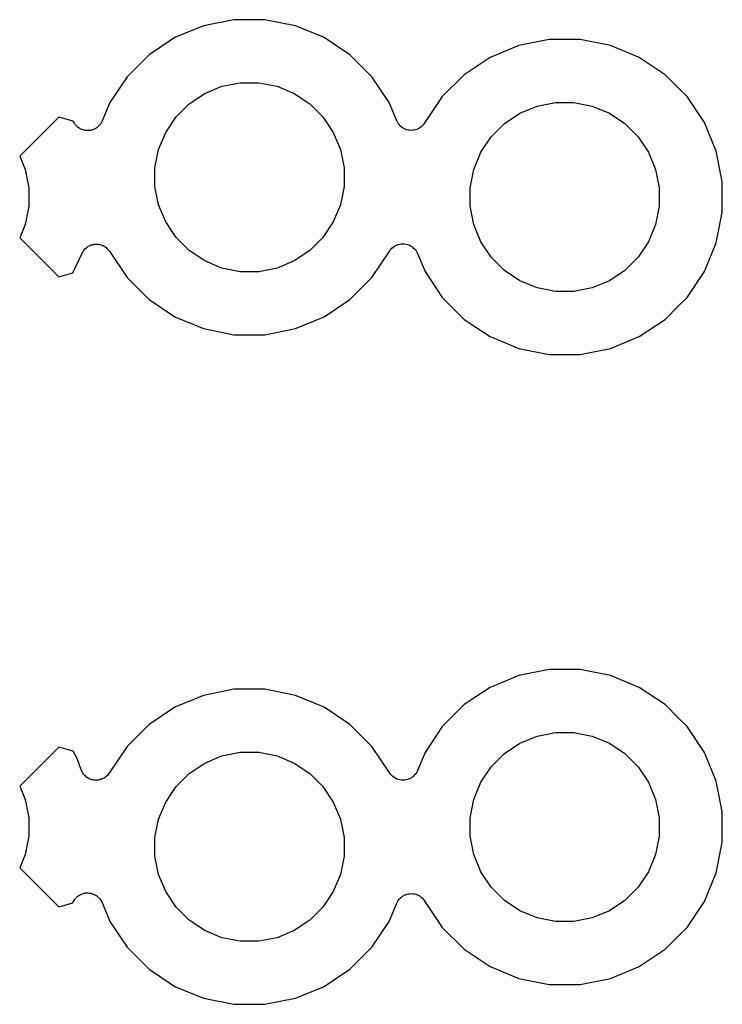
# Model space of a CAD drawing. Extents: x 0.71 to 5.18, y -2.28 to -0.62.
# Tile 5 of 14: x 1.58 to 1.8, y -1.41 to -1.09. Entities that reach past the tile are written whole.
import ezdxf

# ---------------------------------------------------------------- set-up
doc = ezdxf.new("R2010")
doc.units = 0
doc.header["$MEASUREMENT"] = 0
doc.layers.add('BLACK', color=7, linetype='CONTINUOUS')

msp = doc.modelspace()

# ---------------------------------------------------------------- linework, layer by layer
at = {"layer": 'BLACK', "linetype": 'CONTINUOUS'}
for p, q in [((1.64508, -1.0937), (1.63542, -1.09562)), ((1.65492, -1.0937), (1.64508, -1.0937)), ((1.66458, -1.09562), (1.65492, -1.0937)), ((1.63542, -1.09562), (1.62632, -1.09939)), ((1.67368, -1.09939), (1.66458, -1.09562)), ((1.62632, -1.09939), (1.61813, -1.10486)), ((1.68187, -1.10486), (1.67368, -1.09939)), ((1.74508, -1.1), (1.73542, -1.10192)), ((1.75492, -1.1), (1.74508, -1.1)), ((1.76458, -1.10192), (1.75492, -1.1)), ((1.73542, -1.10192), (1.72632, -1.10569)), ((1.77368, -1.10569), (1.76458, -1.10192)), ((1.61813, -1.10486), (1.61116, -1.11183)), ((1.68884, -1.11183), (1.68187, -1.10486)), ((1.72632, -1.10569), (1.71813, -1.11116)), ((1.78187, -1.11116), (1.77368, -1.10569)), ((1.61116, -1.11183), (1.60569, -1.12002)), ((1.69431, -1.12002), (1.68884, -1.11183)), ((1.71813, -1.11116), (1.71116, -1.11813)), ((1.78623, -1.11552), (1.78187, -1.11116)), ((1.63579, -1.11712), (1.64125, -1.11485)), ((1.64125, -1.11485), (1.64705, -1.1137)), ((1.64705, -1.1137), (1.65295, -1.1137)), ((1.65295, -1.1137), (1.65875, -1.11485)), ((1.65875, -1.11485), (1.66421, -1.11712)), ((1.78884, -1.11813), (1.78623, -1.11552)), ((1.78623, -1.11552), (1.78623, -1.11552)), ((1.63088, -1.1204), (1.63579, -1.11712)), ((1.66421, -1.11712), (1.66912, -1.1204)), ((1.71116, -1.11813), (1.70547, -1.12664)), ((1.79431, -1.12632), (1.78884, -1.11813)), ((1.60569, -1.12002), (1.60328, -1.12584)), ((1.6267, -1.12458), (1.63088, -1.1204)), ((1.66912, -1.1204), (1.6733, -1.12458)), ((1.6967, -1.12578), (1.69431, -1.12002)), ((1.73579, -1.12341), (1.74125, -1.12115)), ((1.74125, -1.12115), (1.74705, -1.12)), ((1.74705, -1.12), (1.75295, -1.12)), ((1.75295, -1.12), (1.75875, -1.12115)), ((1.75875, -1.12115), (1.76421, -1.12341)), ((1.58948, -1.12466), (1.5771, -1.13704)), ((1.59406, -1.12594), (1.58948, -1.12466)), ((1.62341, -1.12949), (1.6267, -1.12458)), ((1.6733, -1.12458), (1.67659, -1.12949)), ((1.73088, -1.1267), (1.73579, -1.12341)), ((1.76421, -1.12341), (1.76912, -1.1267)), ((1.59425, -1.12628), (1.59406, -1.12594)), ((1.59438, -1.12648), (1.59425, -1.12628)), ((1.59449, -1.12669), (1.59438, -1.12648)), ((1.59465, -1.12688), (1.59449, -1.12669)), ((1.59479, -1.12709), (1.59465, -1.12688)), ((1.59496, -1.12726), (1.59479, -1.12709)), ((1.59511, -1.12744), (1.59496, -1.12726)), ((1.5953, -1.1276), (1.59511, -1.12744)), ((1.59548, -1.12778), (1.5953, -1.1276)), ((1.59568, -1.12792), (1.59548, -1.12778)), ((1.59586, -1.12807), (1.59568, -1.12792)), ((1.59608, -1.12819), (1.59586, -1.12807)), ((1.59629, -1.12833), (1.59608, -1.12819)), ((1.59651, -1.12842), (1.59629, -1.12833)), ((1.59671, -1.12853), (1.59651, -1.12842)), ((1.60075, -1.12845), (1.60052, -1.12856)), ((1.60099, -1.12835), (1.60075, -1.12845)), ((1.60118, -1.12822), (1.60099, -1.12835)), ((1.60139, -1.12811), (1.60118, -1.12822)), ((1.60159, -1.12795), (1.60139, -1.12811)), ((1.6018, -1.12782), (1.60159, -1.12795)), ((1.60197, -1.12765), (1.6018, -1.12782)), ((1.60215, -1.1275), (1.60197, -1.12765)), ((1.60232, -1.12731), (1.60215, -1.1275)), ((1.6025, -1.12713), (1.60232, -1.12731)), ((1.60263, -1.12694), (1.6025, -1.12713)), ((1.60278, -1.12676), (1.60263, -1.12694)), ((1.6029, -1.12653), (1.60278, -1.12676)), ((1.60305, -1.12632), (1.6029, -1.12653)), ((1.60314, -1.12611), (1.60305, -1.12632)), ((1.60325, -1.1259), (1.60314, -1.12611)), ((1.60328, -1.12584), (1.60325, -1.1259)), ((1.69692, -1.1262), (1.6967, -1.12578)), ((1.69714, -1.12662), (1.69692, -1.1262)), ((1.69715, -1.12663), (1.69714, -1.12662)), ((1.69716, -1.12664), (1.69715, -1.12663)), ((1.69746, -1.12701), (1.69716, -1.12664)), ((1.69776, -1.12738), (1.69746, -1.12701)), ((1.69777, -1.12739), (1.69776, -1.12738)), ((1.69814, -1.1277), (1.69777, -1.12739)), ((1.69777, -1.12739), (1.69777, -1.12739)), ((1.69851, -1.128), (1.69814, -1.1277)), ((1.69852, -1.12801), (1.69851, -1.128)), ((1.69853, -1.12801), (1.69852, -1.12801)), ((1.69895, -1.12824), (1.69853, -1.12801)), ((1.69937, -1.12847), (1.69895, -1.12824)), ((1.69938, -1.12847), (1.69937, -1.12847)), ((1.69939, -1.12848), (1.69938, -1.12847)), ((1.69985, -1.12862), (1.69939, -1.12848)), ((1.70361, -1.12828), (1.7032, -1.1285)), ((1.70404, -1.12806), (1.70361, -1.12828)), ((1.70405, -1.12805), (1.70404, -1.12806)), ((1.70406, -1.12804), (1.70405, -1.12805)), ((1.70443, -1.12775), (1.70406, -1.12804)), ((1.7048, -1.12745), (1.70443, -1.12775)), ((1.70481, -1.12744), (1.7048, -1.12745)), ((1.70482, -1.12743), (1.70481, -1.12744)), ((1.70512, -1.12707), (1.70482, -1.12743)), ((1.70543, -1.1267), (1.70512, -1.12707)), ((1.70544, -1.12668), (1.70543, -1.1267)), ((1.70545, -1.12668), (1.70544, -1.12668)), ((1.70547, -1.12664), (1.70545, -1.12668)), ((1.70545, -1.12668), (1.70545, -1.12668)), ((1.7267, -1.13088), (1.73088, -1.1267)), ((1.76912, -1.1267), (1.7733, -1.13088)), ((1.79808, -1.13542), (1.79431, -1.12632)), ((1.59696, -1.12861), (1.59671, -1.12853)), ((1.59719, -1.12871), (1.59696, -1.12861)), ((1.59742, -1.12875), (1.59719, -1.12871)), ((1.59765, -1.12882), (1.59742, -1.12875)), ((1.5979, -1.12885), (1.59765, -1.12882)), ((1.59815, -1.1289), (1.5979, -1.12885)), ((1.59838, -1.1289), (1.59815, -1.1289)), ((1.59862, -1.12893), (1.59838, -1.1289)), ((1.59887, -1.1289), (1.59862, -1.12893)), ((1.59912, -1.1289), (1.59887, -1.1289)), ((1.59935, -1.12886), (1.59912, -1.1289)), ((1.59959, -1.12884), (1.59935, -1.12886)), ((1.59983, -1.12877), (1.59959, -1.12884)), ((1.60008, -1.12872), (1.59983, -1.12877)), ((1.6003, -1.12863), (1.60008, -1.12872)), ((1.60052, -1.12856), (1.6003, -1.12863)), ((1.62115, -1.13495), (1.62341, -1.12949)), ((1.67659, -1.12949), (1.67885, -1.13495)), ((1.7003, -1.12876), (1.69985, -1.12862)), ((1.70031, -1.12876), (1.7003, -1.12876)), ((1.70032, -1.12876), (1.70031, -1.12876)), ((1.7008, -1.12881), (1.70032, -1.12876)), ((1.70127, -1.12886), (1.7008, -1.12881)), ((1.70128, -1.12886), (1.70127, -1.12886)), ((1.70129, -1.12886), (1.70128, -1.12886)), ((1.70177, -1.12882), (1.70129, -1.12886)), ((1.70224, -1.12878), (1.70177, -1.12882)), ((1.70225, -1.12878), (1.70224, -1.12878)), ((1.70226, -1.12877), (1.70225, -1.12878)), ((1.70272, -1.12864), (1.70226, -1.12877)), ((1.70318, -1.12851), (1.70272, -1.12864)), ((1.70319, -1.1285), (1.70318, -1.12851)), ((1.7032, -1.1285), (1.70319, -1.1285)), ((1.72341, -1.13579), (1.7267, -1.13088)), ((1.7733, -1.13088), (1.77659, -1.13579)), ((1.5771, -1.13704), (1.57885, -1.14125)), ((1.62, -1.14075), (1.62115, -1.13495)), ((1.67885, -1.13495), (1.68, -1.14075)), ((1.72115, -1.14125), (1.72341, -1.13579)), ((1.77659, -1.13579), (1.77885, -1.14125)), ((1.8, -1.14508), (1.79808, -1.13542)), ((1.62, -1.14666), (1.62, -1.14075)), ((1.68, -1.14075), (1.68, -1.14666)), ((1.57885, -1.14125), (1.58, -1.14705)), ((1.72, -1.14705), (1.72115, -1.14125)), ((1.77885, -1.14125), (1.78, -1.14705)), ((1.58, -1.14705), (1.58, -1.15295)), ((1.62115, -1.15245), (1.62, -1.14666)), ((1.68, -1.14666), (1.67885, -1.15245)), ((1.72, -1.15295), (1.72, -1.14705)), ((1.78, -1.14705), (1.78, -1.15295)), ((1.8, -1.15492), (1.8, -1.14508)), ((1.58, -1.15295), (1.57885, -1.15875)), ((1.62341, -1.15791), (1.62115, -1.15245)), ((1.67885, -1.15245), (1.67659, -1.15791)), ((1.72115, -1.15875), (1.72, -1.15295)), ((1.78, -1.15295), (1.77885, -1.15875)), ((1.79808, -1.16458), (1.8, -1.15492)), ((1.57885, -1.15875), (1.5771, -1.16296)), ((1.6267, -1.16282), (1.62341, -1.15791)), ((1.67659, -1.15791), (1.6733, -1.16282)), ((1.72341, -1.16421), (1.72115, -1.15875)), ((1.77885, -1.15875), (1.77659, -1.16421)), ((1.63088, -1.167), (1.6267, -1.16282)), ((1.6733, -1.16282), (1.66912, -1.167)), ((1.5771, -1.16296), (1.58948, -1.17534)), ((1.59837, -1.166), (1.59865, -1.16578)), ((1.59865, -1.16578), (1.59876, -1.16572)), ((1.59876, -1.16572), (1.59886, -1.16564)), ((1.59886, -1.16564), (1.59919, -1.16549)), ((1.59919, -1.16549), (1.59951, -1.16532)), ((1.59951, -1.16532), (1.59963, -1.16529)), ((1.59963, -1.16529), (1.59975, -1.16523)), ((1.59975, -1.16523), (1.6001, -1.16515)), ((1.6001, -1.16515), (1.60044, -1.16505)), ((1.60044, -1.16505), (1.60057, -1.16503)), ((1.60057, -1.16503), (1.6007, -1.165)), ((1.6007, -1.165), (1.60106, -1.16499)), ((1.60106, -1.16499), (1.60142, -1.16495)), ((1.60142, -1.16495), (1.60154, -1.16497)), ((1.60154, -1.16497), (1.60167, -1.16496)), ((1.60167, -1.16496), (1.60203, -1.16502)), ((1.60203, -1.16502), (1.60239, -1.16505)), ((1.60239, -1.16505), (1.60251, -1.16509)), ((1.60251, -1.16509), (1.60264, -1.16511)), ((1.60264, -1.16511), (1.60298, -1.16523)), ((1.60298, -1.16523), (1.60332, -1.16534)), ((1.60332, -1.16534), (1.60343, -1.1654)), ((1.60343, -1.1654), (1.60355, -1.16544)), ((1.60355, -1.16544), (1.60386, -1.16563)), ((1.60386, -1.16563), (1.60418, -1.1658)), ((1.60418, -1.1658), (1.60428, -1.16588)), ((1.60428, -1.16588), (1.60439, -1.16595)), ((1.60439, -1.16595), (1.60465, -1.16619)), ((1.6952, -1.16625), (1.69557, -1.16595)), ((1.69557, -1.16595), (1.69594, -1.16566)), ((1.69594, -1.16566), (1.69595, -1.16565)), ((1.69595, -1.16565), (1.69596, -1.16565)), ((1.69596, -1.16565), (1.69639, -1.16542)), ((1.69639, -1.16542), (1.6968, -1.1652)), ((1.6968, -1.1652), (1.69681, -1.1652)), ((1.69681, -1.1652), (1.69682, -1.1652)), ((1.69682, -1.1652), (1.69729, -1.16506)), ((1.69729, -1.16506), (1.69774, -1.16493)), ((1.69774, -1.16493), (1.69775, -1.16493)), ((1.69775, -1.16493), (1.69776, -1.16492)), ((1.69776, -1.16492), (1.69824, -1.16488)), ((1.69824, -1.16488), (1.69871, -1.16484)), ((1.69871, -1.16484), (1.69872, -1.16484)), ((1.69872, -1.16484), (1.69873, -1.16484)), ((1.69873, -1.16484), (1.69922, -1.16489)), ((1.69922, -1.16489), (1.69968, -1.16494)), ((1.69968, -1.16494), (1.69969, -1.16494)), ((1.69969, -1.16494), (1.6997, -1.16494)), ((1.6997, -1.16494), (1.70016, -1.16508)), ((1.70016, -1.16508), (1.70061, -1.16522)), ((1.70061, -1.16522), (1.70062, -1.16523)), ((1.70062, -1.16523), (1.70063, -1.16523)), ((1.70063, -1.16523), (1.70105, -1.16546)), ((1.70105, -1.16546), (1.70147, -1.16569)), ((1.70147, -1.16569), (1.70148, -1.16569)), ((1.70148, -1.16569), (1.70149, -1.1657)), ((1.70149, -1.1657), (1.70186, -1.166)), ((1.7267, -1.16912), (1.72341, -1.16421)), ((1.77659, -1.16421), (1.7733, -1.16912)), ((1.79431, -1.17368), (1.79808, -1.16458)), ((1.59392, -1.17411), (1.59687, -1.16783)), ((1.59687, -1.16783), (1.5969, -1.16776)), ((1.5969, -1.16776), (1.59709, -1.16746)), ((1.59709, -1.16746), (1.59726, -1.16714)), ((1.59726, -1.16714), (1.59734, -1.16704)), ((1.59734, -1.16704), (1.59741, -1.16693)), ((1.59741, -1.16693), (1.59766, -1.16667)), ((1.59766, -1.16667), (1.59789, -1.16639)), ((1.59789, -1.16639), (1.59799, -1.16631)), ((1.59799, -1.16631), (1.59807, -1.16622)), ((1.59807, -1.16622), (1.59837, -1.166)), ((1.60465, -1.16619), (1.60493, -1.16642)), ((1.60493, -1.16642), (1.60501, -1.16652)), ((1.60501, -1.16652), (1.60511, -1.16661)), ((1.60511, -1.16661), (1.60532, -1.1669)), ((1.60532, -1.1669), (1.60555, -1.16718)), ((1.60555, -1.16718), (1.61116, -1.17557)), ((1.63579, -1.17029), (1.63088, -1.167)), ((1.66912, -1.167), (1.66421, -1.17029)), ((1.68884, -1.17557), (1.69453, -1.16706)), ((1.69453, -1.16706), (1.69455, -1.16702)), ((1.69455, -1.16702), (1.69457, -1.167)), ((1.69455, -1.16702), (1.69455, -1.16702)), ((1.69455, -1.16702), (1.69455, -1.16702)), ((1.69457, -1.167), (1.69488, -1.16663)), ((1.69488, -1.16663), (1.69518, -1.16627)), ((1.69518, -1.16627), (1.69519, -1.16626)), ((1.69519, -1.16626), (1.6952, -1.16625)), ((1.70186, -1.166), (1.70223, -1.16631)), ((1.70223, -1.16631), (1.70223, -1.16632)), ((1.70223, -1.16632), (1.70224, -1.16632)), ((1.70224, -1.16632), (1.70255, -1.1667)), ((1.70255, -1.1667), (1.70284, -1.16706)), ((1.70284, -1.16706), (1.70285, -1.16707)), ((1.70285, -1.16707), (1.70286, -1.16708)), ((1.70286, -1.16708), (1.70308, -1.16751)), ((1.70308, -1.16751), (1.7033, -1.16792)), ((1.7033, -1.16792), (1.70569, -1.17368)), ((1.73088, -1.1733), (1.7267, -1.16912)), ((1.7733, -1.16912), (1.76912, -1.1733)), ((1.64125, -1.17255), (1.63579, -1.17029)), ((1.66421, -1.17029), (1.65875, -1.17255)), ((1.58948, -1.17534), (1.59392, -1.17411)), ((1.64705, -1.1737), (1.64125, -1.17255)), ((1.65295, -1.1737), (1.64705, -1.1737)), ((1.65875, -1.17255), (1.65295, -1.1737)), ((1.70569, -1.17368), (1.71116, -1.18187)), ((1.73579, -1.17659), (1.73088, -1.1733)), ((1.76912, -1.1733), (1.76421, -1.17659)), ((1.78884, -1.18187), (1.79431, -1.17368)), ((1.61116, -1.17557), (1.61813, -1.18254)), ((1.68187, -1.18254), (1.68884, -1.17557)), ((1.74125, -1.17885), (1.73579, -1.17659)), ((1.76421, -1.17659), (1.75875, -1.17885)), ((1.74705, -1.18), (1.74125, -1.17885)), ((1.75295, -1.18), (1.74705, -1.18)), ((1.75875, -1.17885), (1.75295, -1.18)), ((1.61813, -1.18254), (1.62632, -1.18801)), ((1.67368, -1.18801), (1.68187, -1.18254)), ((1.71116, -1.18187), (1.71813, -1.18884)), ((1.78187, -1.18884), (1.78623, -1.18448)), ((1.78623, -1.18448), (1.78884, -1.18187)), ((1.78623, -1.18448), (1.78623, -1.18448)), ((1.62632, -1.18801), (1.63542, -1.19178)), ((1.66458, -1.19178), (1.67368, -1.18801)), ((1.71813, -1.18884), (1.72632, -1.19431)), ((1.77368, -1.19431), (1.78187, -1.18884)), ((1.63542, -1.19178), (1.64508, -1.1937)), ((1.64508, -1.1937), (1.65492, -1.1937)), ((1.65492, -1.1937), (1.66458, -1.19178)), ((1.72632, -1.19431), (1.73542, -1.19808)), ((1.76458, -1.19808), (1.77368, -1.19431)), ((1.73542, -1.19808), (1.74508, -1.2)), ((1.74508, -1.2), (1.75492, -1.2)), ((1.75492, -1.2), (1.76458, -1.19808)), ((1.74508, -1.3), (1.73542, -1.30192)), ((1.75492, -1.3), (1.74508, -1.3)), ((1.76458, -1.30192), (1.75492, -1.3)), ((1.73542, -1.30192), (1.72632, -1.30569)), ((1.77368, -1.30569), (1.76458, -1.30192)), ((1.64508, -1.3063), (1.63542, -1.30822)), ((1.65492, -1.3063), (1.64508, -1.3063)), ((1.66458, -1.30822), (1.65492, -1.3063)), ((1.72632, -1.30569), (1.71813, -1.31116)), ((1.78187, -1.31116), (1.77368, -1.30569)), ((1.63542, -1.30822), (1.62632, -1.31199)), ((1.67368, -1.31199), (1.66458, -1.30822)), ((1.62632, -1.31199), (1.61813, -1.31746)), ((1.68187, -1.31746), (1.67368, -1.31199)), ((1.71813, -1.31116), (1.71116, -1.31813)), ((1.78623, -1.31552), (1.78187, -1.31116)), ((1.78884, -1.31813), (1.78623, -1.31552)), ((1.78623, -1.31552), (1.78623, -1.31552)), ((1.61813, -1.31746), (1.61116, -1.32443)), ((1.68884, -1.32443), (1.68187, -1.31746)), ((1.71116, -1.31813), (1.70569, -1.32632)), ((1.79431, -1.32632), (1.78884, -1.31813)), ((1.73579, -1.32341), (1.74125, -1.32115)), ((1.74125, -1.32115), (1.74705, -1.32)), ((1.74705, -1.32), (1.75295, -1.32)), ((1.75295, -1.32), (1.75875, -1.32115)), ((1.75875, -1.32115), (1.76421, -1.32341)), ((1.58948, -1.32466), (1.5771, -1.33704)), ((1.59406, -1.32594), (1.58948, -1.32466)), ((1.61116, -1.32443), (1.60547, -1.33294)), ((1.69453, -1.33294), (1.68884, -1.32443)), ((1.73088, -1.3267), (1.73579, -1.32341)), ((1.76421, -1.32341), (1.76912, -1.3267)), ((1.59533, -1.3283), (1.59406, -1.32594)), ((1.59661, -1.33186), (1.59533, -1.3283)), ((1.63579, -1.32971), (1.64125, -1.32745)), ((1.64125, -1.32745), (1.64705, -1.3263)), ((1.64705, -1.3263), (1.65295, -1.3263)), ((1.65295, -1.3263), (1.65875, -1.32745)), ((1.65875, -1.32745), (1.66421, -1.32971)), ((1.70569, -1.32632), (1.7033, -1.33208)), ((1.7267, -1.33088), (1.73088, -1.3267)), ((1.76912, -1.3267), (1.7733, -1.33088)), ((1.79808, -1.33542), (1.79431, -1.32632)), ((1.63088, -1.333), (1.63579, -1.32971)), ((1.66421, -1.32971), (1.66912, -1.333)), ((1.72341, -1.33579), (1.7267, -1.33088)), ((1.7733, -1.33088), (1.77659, -1.33579)), ((1.59666, -1.33196), (1.59661, -1.33186)), ((1.59669, -1.33206), (1.59666, -1.33196)), ((1.59687, -1.3324), (1.59669, -1.33206)), ((1.59703, -1.33274), (1.59687, -1.3324)), ((1.59709, -1.33283), (1.59703, -1.33274)), ((1.59714, -1.33292), (1.59709, -1.33283)), ((1.59738, -1.33322), (1.59714, -1.33292)), ((1.59761, -1.33352), (1.59738, -1.33322)), ((1.59769, -1.3336), (1.59761, -1.33352)), ((1.59776, -1.33368), (1.59769, -1.3336)), ((1.59805, -1.33392), (1.59776, -1.33368)), ((1.59833, -1.33418), (1.59805, -1.33392)), ((1.59843, -1.33423), (1.59833, -1.33418)), ((1.59851, -1.3343), (1.59843, -1.33423)), ((1.59884, -1.33449), (1.59851, -1.3343)), ((1.59917, -1.33468), (1.59884, -1.33449)), ((1.59927, -1.33472), (1.59917, -1.33468)), ((1.59936, -1.33477), (1.59927, -1.33472)), ((1.59973, -1.33488), (1.59936, -1.33477)), ((1.60351, -1.33463), (1.60318, -1.33481)), ((1.60386, -1.33447), (1.60351, -1.33463)), ((1.60395, -1.33441), (1.60386, -1.33447)), ((1.60404, -1.33436), (1.60395, -1.33441)), ((1.60434, -1.33412), (1.60404, -1.33436)), ((1.60465, -1.33389), (1.60434, -1.33412)), ((1.60472, -1.33381), (1.60465, -1.33389)), ((1.6048, -1.33375), (1.60472, -1.33381)), ((1.60505, -1.33345), (1.6048, -1.33375)), ((1.60531, -1.33317), (1.60505, -1.33345)), ((1.60536, -1.33308), (1.60531, -1.33317)), ((1.60543, -1.333), (1.60536, -1.33308)), ((1.60547, -1.33294), (1.60543, -1.333)), ((1.6267, -1.33718), (1.63088, -1.333)), ((1.66912, -1.333), (1.6733, -1.33718)), ((1.69483, -1.33331), (1.69453, -1.33294)), ((1.69513, -1.33368), (1.69483, -1.33331)), ((1.69514, -1.33369), (1.69513, -1.33368)), ((1.69515, -1.3337), (1.69514, -1.33369)), ((1.69552, -1.334), (1.69515, -1.3337)), ((1.69588, -1.3343), (1.69552, -1.334)), ((1.69589, -1.33431), (1.69588, -1.3343)), ((1.6959, -1.33432), (1.69589, -1.33431)), ((1.69633, -1.33455), (1.6959, -1.33432)), ((1.69674, -1.33477), (1.69633, -1.33455)), ((1.69675, -1.33477), (1.69674, -1.33477)), ((1.69676, -1.33478), (1.69675, -1.33477)), ((1.69722, -1.33492), (1.69676, -1.33478)), ((1.70055, -1.3348), (1.7001, -1.33494)), ((1.70056, -1.3348), (1.70055, -1.3348)), ((1.70057, -1.33479), (1.70056, -1.3348)), ((1.701, -1.33457), (1.70057, -1.33479)), ((1.70142, -1.33435), (1.701, -1.33457)), ((1.70143, -1.33434), (1.70142, -1.33435)), ((1.70142, -1.33435), (1.70142, -1.33435)), ((1.70181, -1.33404), (1.70143, -1.33434)), ((1.70218, -1.33374), (1.70181, -1.33404)), ((1.70219, -1.33373), (1.70218, -1.33373)), ((1.70218, -1.33373), (1.70218, -1.33374)), ((1.7025, -1.33336), (1.70219, -1.33373)), ((1.70281, -1.333), (1.7025, -1.33336)), ((1.70282, -1.33298), (1.70281, -1.33299)), ((1.70281, -1.33299), (1.70281, -1.333)), ((1.70305, -1.33256), (1.70282, -1.33298)), ((1.70328, -1.33214), (1.70305, -1.33256)), ((1.70329, -1.33212), (1.70328, -1.33214)), ((1.7033, -1.33208), (1.70329, -1.33212)), ((1.70329, -1.33212), (1.70329, -1.33212)), ((1.70329, -1.33212), (1.70329, -1.33212)), ((1.5771, -1.33704), (1.57885, -1.34125)), ((1.60009, -1.33501), (1.59973, -1.33488)), ((1.60019, -1.33503), (1.60009, -1.33501)), ((1.6003, -1.33506), (1.60019, -1.33503)), ((1.60068, -1.3351), (1.6003, -1.33506)), ((1.60105, -1.33516), (1.60068, -1.3351)), ((1.60116, -1.33515), (1.60105, -1.33516)), ((1.60127, -1.33516), (1.60116, -1.33515)), ((1.60165, -1.33513), (1.60127, -1.33516)), ((1.60203, -1.33511), (1.60165, -1.33513)), ((1.60213, -1.33509), (1.60203, -1.33511)), ((1.60224, -1.33508), (1.60213, -1.33509)), ((1.60261, -1.33497), (1.60224, -1.33508)), ((1.60298, -1.33488), (1.60261, -1.33497)), ((1.60307, -1.33484), (1.60298, -1.33488)), ((1.60318, -1.33481), (1.60307, -1.33484)), ((1.62341, -1.34209), (1.6267, -1.33718)), ((1.6733, -1.33718), (1.67659, -1.34209)), ((1.69767, -1.33506), (1.69722, -1.33492)), ((1.69768, -1.33506), (1.69767, -1.33506)), ((1.69769, -1.33506), (1.69768, -1.33506)), ((1.69817, -1.33511), (1.69769, -1.33506)), ((1.69864, -1.33516), (1.69817, -1.33511)), ((1.69865, -1.33516), (1.69864, -1.33516)), ((1.69866, -1.33516), (1.69865, -1.33516)), ((1.69914, -1.33512), (1.69866, -1.33516)), ((1.69961, -1.33508), (1.69914, -1.33512)), ((1.69962, -1.33507), (1.69961, -1.33508)), ((1.69963, -1.33507), (1.69962, -1.33507)), ((1.7001, -1.33494), (1.69963, -1.33507)), ((1.72115, -1.34125), (1.72341, -1.33579)), ((1.77659, -1.33579), (1.77885, -1.34125)), ((1.8, -1.34508), (1.79808, -1.33542)), ((1.57885, -1.34125), (1.58, -1.34705)), ((1.62115, -1.34755), (1.62341, -1.34209)), ((1.67659, -1.34209), (1.67885, -1.34755)), ((1.72, -1.34705), (1.72115, -1.34125)), ((1.77885, -1.34125), (1.78, -1.34705)), ((1.58, -1.34705), (1.58, -1.35295)), ((1.72, -1.35295), (1.72, -1.34705)), ((1.78, -1.34705), (1.78, -1.35295)), ((1.8, -1.35492), (1.8, -1.34508)), ((1.62, -1.35334), (1.62115, -1.34755)), ((1.67885, -1.34755), (1.68, -1.35334)), ((1.58, -1.35295), (1.57885, -1.35875)), ((1.62, -1.35925), (1.62, -1.35334)), ((1.68, -1.35334), (1.68, -1.35925)), ((1.72115, -1.35875), (1.72, -1.35295)), ((1.78, -1.35295), (1.77885, -1.35875)), ((1.79808, -1.36458), (1.8, -1.35492)), ((1.57885, -1.35875), (1.5771, -1.36296)), ((1.62115, -1.36505), (1.62, -1.35925)), ((1.68, -1.35925), (1.67885, -1.36505)), ((1.72341, -1.36421), (1.72115, -1.35875)), ((1.77885, -1.35875), (1.77659, -1.36421)), ((1.5771, -1.36296), (1.58948, -1.37534)), ((1.62341, -1.37051), (1.62115, -1.36505)), ((1.67885, -1.36505), (1.67659, -1.37051)), ((1.7267, -1.36912), (1.72341, -1.36421)), ((1.77659, -1.36421), (1.7733, -1.36912)), ((1.79431, -1.37368), (1.79808, -1.36458)), ((1.73088, -1.3733), (1.7267, -1.36912)), ((1.7733, -1.36912), (1.76912, -1.3733)), ((1.59509, -1.37235), (1.59519, -1.37227)), ((1.59519, -1.37227), (1.59527, -1.37217)), ((1.59527, -1.37217), (1.59557, -1.37196)), ((1.59557, -1.37196), (1.59585, -1.37173)), ((1.59585, -1.37173), (1.59596, -1.37167)), ((1.59596, -1.37167), (1.59606, -1.3716)), ((1.59606, -1.3716), (1.59639, -1.37145)), ((1.59639, -1.37145), (1.59671, -1.37128)), ((1.59671, -1.37128), (1.59683, -1.37124)), ((1.59683, -1.37124), (1.59695, -1.37119)), ((1.59695, -1.37119), (1.5973, -1.37111)), ((1.5973, -1.37111), (1.59765, -1.371)), ((1.59765, -1.371), (1.59777, -1.37099)), ((1.59777, -1.37099), (1.5979, -1.37096)), ((1.5979, -1.37096), (1.59826, -1.37095)), ((1.59826, -1.37095), (1.59862, -1.37091)), ((1.59862, -1.37091), (1.59874, -1.37093)), ((1.59874, -1.37093), (1.59887, -1.37092)), ((1.59887, -1.37092), (1.59923, -1.37098)), ((1.59923, -1.37098), (1.59959, -1.37101)), ((1.59959, -1.37101), (1.59971, -1.37105)), ((1.59971, -1.37105), (1.59983, -1.37107)), ((1.59983, -1.37107), (1.60017, -1.37119)), ((1.60017, -1.37119), (1.60052, -1.3713)), ((1.60052, -1.3713), (1.60063, -1.37136)), ((1.60063, -1.37136), (1.60075, -1.3714)), ((1.60075, -1.3714), (1.60106, -1.37159)), ((1.60106, -1.37159), (1.60138, -1.37176)), ((1.60138, -1.37176), (1.60148, -1.37184)), ((1.60148, -1.37184), (1.60159, -1.37191)), ((1.60159, -1.37191), (1.60185, -1.37215)), ((1.60185, -1.37215), (1.60213, -1.37238)), ((1.6267, -1.37542), (1.62341, -1.37051)), ((1.67659, -1.37051), (1.6733, -1.37542)), ((1.69782, -1.37256), (1.69819, -1.37226)), ((1.69819, -1.37226), (1.69857, -1.37196)), ((1.69857, -1.37196), (1.69858, -1.37195)), ((1.69858, -1.37195), (1.699, -1.37173)), ((1.69858, -1.37195), (1.69858, -1.37195)), ((1.699, -1.37173), (1.69943, -1.3715)), ((1.69943, -1.3715), (1.69944, -1.3715)), ((1.69944, -1.3715), (1.69945, -1.3715)), ((1.69945, -1.3715), (1.69991, -1.37136)), ((1.69991, -1.37136), (1.70037, -1.37123)), ((1.70037, -1.37123), (1.70038, -1.37123)), ((1.70038, -1.37123), (1.70039, -1.37122)), ((1.70039, -1.37122), (1.70086, -1.37118)), ((1.70086, -1.37118), (1.70134, -1.37114)), ((1.70134, -1.37114), (1.70135, -1.37114)), ((1.70135, -1.37114), (1.70136, -1.37114)), ((1.70136, -1.37114), (1.70183, -1.37119)), ((1.70183, -1.37119), (1.70231, -1.37123)), ((1.70231, -1.37123), (1.70232, -1.37124)), ((1.70232, -1.37124), (1.70233, -1.37124)), ((1.70233, -1.37124), (1.70279, -1.37138)), ((1.70279, -1.37138), (1.70324, -1.37152)), ((1.70324, -1.37152), (1.70325, -1.37153)), ((1.70325, -1.37153), (1.70326, -1.37153)), ((1.70326, -1.37153), (1.70369, -1.37176)), ((1.70369, -1.37176), (1.7041, -1.37198)), ((1.7041, -1.37198), (1.70411, -1.37199)), ((1.70411, -1.37199), (1.70412, -1.372)), ((1.70412, -1.372), (1.70449, -1.37231)), ((1.70449, -1.37231), (1.70485, -1.3726)), ((1.58948, -1.37534), (1.59392, -1.37411)), ((1.59392, -1.37411), (1.59407, -1.37378)), ((1.59407, -1.37378), (1.5941, -1.37372)), ((1.5941, -1.37372), (1.59429, -1.37341)), ((1.59429, -1.37341), (1.59446, -1.37309)), ((1.59446, -1.37309), (1.59454, -1.373)), ((1.59454, -1.373), (1.59461, -1.37289)), ((1.59461, -1.37289), (1.59486, -1.37262)), ((1.59486, -1.37262), (1.59509, -1.37235)), ((1.60213, -1.37238), (1.60221, -1.37248)), ((1.60221, -1.37248), (1.60231, -1.37257)), ((1.60231, -1.37257), (1.60252, -1.37286)), ((1.60252, -1.37286), (1.60275, -1.37314)), ((1.60275, -1.37314), (1.60281, -1.37325)), ((1.60281, -1.37325), (1.60289, -1.37335)), ((1.60289, -1.37335), (1.60304, -1.37368)), ((1.60304, -1.37368), (1.60321, -1.374)), ((1.60321, -1.374), (1.60569, -1.37998)), ((1.63088, -1.3796), (1.6267, -1.37542)), ((1.6733, -1.37542), (1.66912, -1.3796)), ((1.69431, -1.37998), (1.6967, -1.37422)), ((1.6967, -1.37422), (1.69671, -1.37418)), ((1.69671, -1.37418), (1.69672, -1.37416)), ((1.69671, -1.37418), (1.69671, -1.37418)), ((1.69671, -1.37418), (1.69671, -1.37418)), ((1.69672, -1.37416), (1.69695, -1.37374)), ((1.69695, -1.37374), (1.69718, -1.37332)), ((1.69718, -1.37332), (1.69719, -1.37331)), ((1.69719, -1.3733), (1.6975, -1.37294)), ((1.69719, -1.37331), (1.69719, -1.3733)), ((1.6975, -1.37294), (1.69781, -1.37257)), ((1.69781, -1.37257), (1.69782, -1.37257)), ((1.69782, -1.37257), (1.69782, -1.37256)), ((1.70485, -1.3726), (1.70486, -1.37261)), ((1.70486, -1.37261), (1.70487, -1.37262)), ((1.70487, -1.37262), (1.70517, -1.37299)), ((1.70517, -1.37299), (1.70547, -1.37336)), ((1.70547, -1.37336), (1.71116, -1.38187)), ((1.73579, -1.37659), (1.73088, -1.3733)), ((1.76912, -1.3733), (1.76421, -1.37659)), ((1.78884, -1.38187), (1.79431, -1.37368)), ((1.74125, -1.37885), (1.73579, -1.37659)), ((1.76421, -1.37659), (1.75875, -1.37885)), ((1.60569, -1.37998), (1.61116, -1.38817)), ((1.63579, -1.38288), (1.63088, -1.3796)), ((1.66912, -1.3796), (1.66421, -1.38288)), ((1.68884, -1.38817), (1.69431, -1.37998)), ((1.74705, -1.38), (1.74125, -1.37885)), ((1.75295, -1.38), (1.74705, -1.38)), ((1.75875, -1.37885), (1.75295, -1.38)), ((1.64125, -1.38515), (1.63579, -1.38288)), ((1.66421, -1.38288), (1.65875, -1.38515)), ((1.71116, -1.38187), (1.71813, -1.38884)), ((1.78187, -1.38884), (1.78623, -1.38448)), ((1.78623, -1.38448), (1.78884, -1.38187)), ((1.78623, -1.38448), (1.78623, -1.38448)), ((1.64705, -1.3863), (1.64125, -1.38515)), ((1.65295, -1.3863), (1.64705, -1.3863)), ((1.65875, -1.38515), (1.65295, -1.3863)), ((1.61116, -1.38817), (1.61813, -1.39514)), ((1.68187, -1.39514), (1.68884, -1.38817)), ((1.71813, -1.38884), (1.72632, -1.39431)), ((1.77368, -1.39431), (1.78187, -1.38884)), ((1.61813, -1.39514), (1.62632, -1.40061)), ((1.67368, -1.40061), (1.68187, -1.39514)), ((1.72632, -1.39431), (1.73542, -1.39808)), ((1.76458, -1.39808), (1.77368, -1.39431)), ((1.73542, -1.39808), (1.74508, -1.4)), ((1.74508, -1.4), (1.75492, -1.4)), ((1.75492, -1.4), (1.76458, -1.39808)), ((1.62632, -1.40061), (1.63542, -1.40438)), ((1.66458, -1.40438), (1.67368, -1.40061)), ((1.63542, -1.40438), (1.64508, -1.4063)), ((1.64508, -1.4063), (1.65492, -1.4063)), ((1.65492, -1.4063), (1.66458, -1.40438))]:
    msp.add_line(p, q, dxfattribs=at)

doc.saveas('drawing.dxf')
